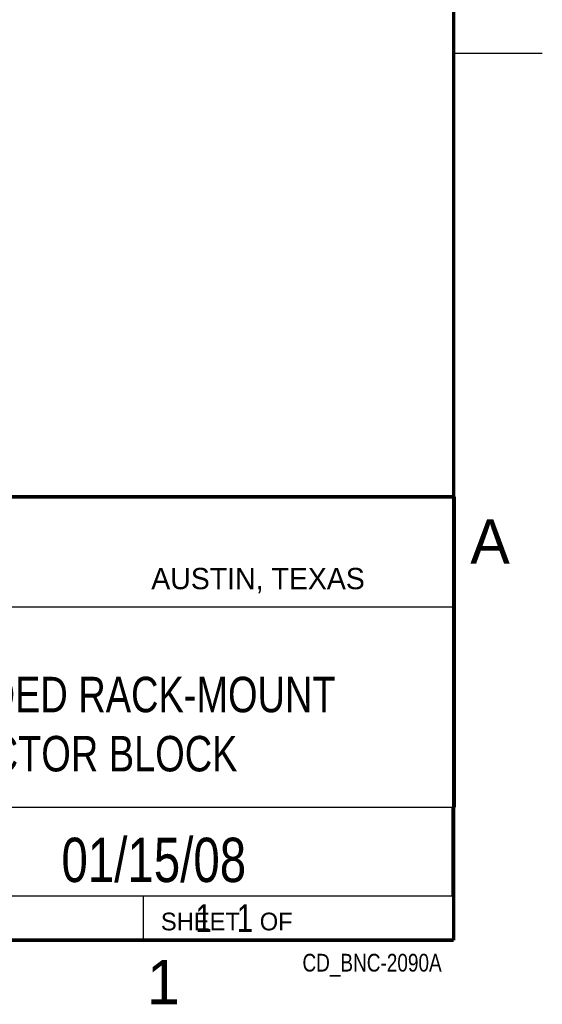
# Model space of a CAD drawing. Header units: inches. Extents: x 0 to 34, y 0 to 22.
# Tile 13 of 16: x 31.1 to 34, y 0.1 to 5.7. Entities that reach past the tile are written whole.
import ezdxf
from ezdxf.enums import TextEntityAlignment as Align

# ---------------------------------------------------------------- set-up
doc = ezdxf.new("R2010")
doc.units = ezdxf.units.IN
doc.header["$LTSCALE"] = 1.87
doc.header["$MEASUREMENT"] = 0
doc.layers.get('0').update_dxf_attribs({"linetype": 'CONTINUOUS'})
doc.styles.get("Standard").update_dxf_attribs({"font": 'txt', "width": 0.8})

msp = doc.modelspace()

# ---------------------------------------------------------------- linework, layer by layer
at = {"color": 2, "linetype": 'CONTINUOUS'}
for p, q in [((33.50002, 5.5), (34.00002, 5.5)), ((28.3793, 3.00033), (33.5093, 3.00033)), ((33.5093, 3.00033), (33.5093, 1.25033)), ((28.72307, 2.38), (33.50002, 2.38)), ((28.3793, 1.25033), (33.5093, 1.25033)), ((30.13002, 1.24989), (33.49002, 1.24989)), ((33.49002, 1.24989), (33.49002, 0.74989)), ((28.38002, 0.75), (33.50002, 0.75)), ((30.13002, 0.74989), (33.49002, 0.74989)), ((31.75002, 0.75), (33.50002, 0.75)), ((31.75002, 0.75), (31.75002, 0.5)), ((33.50002, 0.75), (33.50002, 0.5)), ((31.75002, 0.5), (33.50002, 0.5)), ((32.49527, 0.50168), (33.49527, 0.50168)), ((32.49527, 0.50168), (32.49527, 0.50118)), ((32.49527, 0.50118), (33.49527, 0.50118)), ((33.49527, 0.50168), (33.49527, 0.50118))]:
    msp.add_line(p, q, dxfattribs=at)
at = {"color": 7, "linetype": 'CONTINUOUS', "const_width": 0.02}
for points in [[(33.50002, 0.5), (33.50002, 21.5)], [(25.58002, 3), (33.50002, 3)], [(0.50002, 0.5), (33.50002, 0.5)]]:
    msp.add_lwpolyline(points, dxfattribs=at)

# ---------------------------------------------------------------- texts
at = {"color": 2, "linetype": 'CONTINUOUS'}
for s, height, p in [('A', 0.25, (33.5939, 2.62275)), ('AUSTIN, TEXAS', 0.12, (31.79573, 2.479)), ('SHEET   OF', 0.1, (31.84991, 0.55572)), ('1', 0.25, (31.77062, 0.13897))]:
    msp.add_text(s, height=height, dxfattribs=at).set_placement(p)
at = {"color": 7, "linetype": 'CONTINUOUS', "width": 0.8}
msp.add_text('01/15/08', height=0.25, dxfattribs=at).set_placement((31.81002, 0.82802), align=Align.CENTER)
at = {"color": 2, "linetype": 'CONTINUOUS', "width": 0.8}
msp.add_text('CD_BNC-2090A', height=0.1, dxfattribs=at).set_placement((33.43277, 0.32355), align=Align.RIGHT)
at = {"color": 7, "linetype": 'CONTINUOUS'}
for s, insert, char_height, width, attachment_point in [('BNC-2090A SHIELDED RACK-MOUNT \\PBNC CONNECTOR BLOCK', (30.9443, 1.98533), 0.2, 4.8, 2), ('     1   1', (31.81252, 0.70312), 0.15625, 1.25, 1)]:
    msp.add_mtext(s, dxfattribs=dict(at, insert=insert, char_height=char_height, width=width, attachment_point=attachment_point))

doc.saveas('drawing.dxf')
